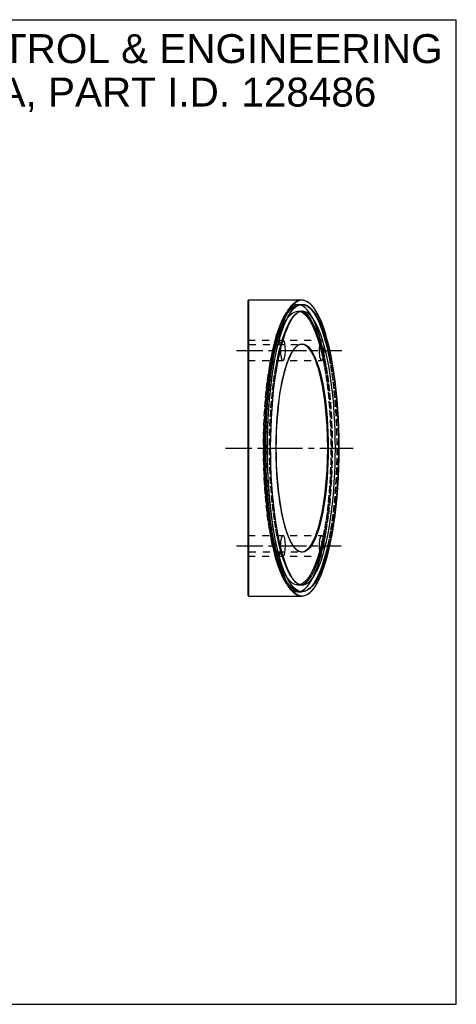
# Model space of a CAD drawing. Header units: inches. Extents: x 0 to 22, y 0 to 17.
# Tile 3 of 3: x 14.5 to 22, y 0 to 17. Entities that reach past the tile are written whole.
import ezdxf

# ---------------------------------------------------------------- set-up
doc = ezdxf.new("R2010")
doc.units = ezdxf.units.IN
doc.header["$LTSCALE"] = 1.21
doc.header["$MEASUREMENT"] = 0
doc.linetypes.add('CENTER', pattern=[0.6, 0.375, -0.075, 0.075, -0.075])
doc.linetypes.add('HIDDEN', pattern=[0.2, 0.1, -0.1])
doc.layers.get('0').update_dxf_attribs({"linetype": 'CONTINUOUS'})
for name, color, linetype in [('_2057', 7, 'CONTINUOUS'), ('DEFAULT_1', 7, 'CENTER'), ('DEFAULT_2', 8, 'HIDDEN')]:
    doc.layers.add(name, color=color, linetype=linetype)
doc.styles.get("Standard").update_dxf_attribs({"font": 'arial.ttf'})

msp = doc.modelspace()

# ---------------------------------------------------------------- linework, layer by layer
at = {"color": 7, "linetype": 'Continuous'}
for p, q in [((0, 17), (22, 17)), ((22, 0), (22, 17)), ((18.4163, 12.1625), (18.4045, 12.1507)), ((18.4045, 7.0562), (18.4045, 12.1507)), ((18.4163, 7.0444), (18.4163, 12.1625)), ((18.4163, 12.1625), (19.3313, 12.1625)), ((19.2959, 12.078), (19.3368, 12.0838)), ((19.2997, 12.0819), (19.3408, 12.0877)), ((19.4558, 12.1131), (19.4311, 12.1294)), ((19.1784, 11.9954), (19.1908, 12.0092)), ((19.3209, 11.9656), (19.3406, 11.9656)), ((19.3406, 11.9656), (19.3298, 11.9652)), ((19.463, 12.0356), (19.4933, 12.005)), ((18.8772, 11.3964), (18.8928, 11.4578)), ((19.3046, 11.396), (19.3386, 11.4018)), ((19.2376, 11.3536), (19.2596, 11.3721)), ((18.7044, 9.6034), (18.695, 9.6034)), ((19.7797, 9.6034), (19.7891, 9.6034)), ((18.8718, 7.8785), (18.9022, 7.7542)), ((18.8928, 7.7491), (18.8772, 7.8105)), ((18.9087, 7.6898), (18.8928, 7.7491)), ((19.2422, 7.2774), (19.2493, 7.2716)), ((19.2493, 7.2716), (19.2892, 7.2508)), ((19.2892, 7.2508), (19.3294, 7.2417)), ((19.3221, 7.2412), (19.3406, 7.2412)), ((19.3294, 7.2417), (19.3406, 7.2413)), ((18.4163, 7.0444), (18.4045, 7.0562)), ((18.4163, 7.0444), (19.3313, 7.0444)), ((19.2942, 7.0584), (19.3384, 7.0516)), ((19.4265, 7.0749), (19.4558, 7.0938)), ((0, 0), (22, 0))]:
    msp.add_line(p, q, dxfattribs=at)
for points in [[(18.8928, 11.4578), (18.9087, 11.517), (18.9252, 11.5741), (18.9422, 11.6289), (18.9596, 11.6814), (18.9776, 11.7315), (18.996, 11.7791), (19.0149, 11.8242), (19.0342, 11.8668), (19.0539, 11.9066), (19.0739, 11.9438), (19.0941, 11.9782), (19.1147, 12.0098), (19.1355, 12.0385), (19.1565, 12.0643), (19.1778, 12.0872), (19.1993, 12.1071), (19.221, 12.124), (19.2429, 12.1378), (19.2649, 12.1486), (19.287, 12.1563), (19.3091, 12.161), (19.3313, 12.1625)], [(19.343, 12.1553), (19.2989, 12.1498), (19.2549, 12.132), (19.2114, 12.102), (19.1686, 12.0601), (19.1266, 12.0066), (19.0858, 11.9416), (19.0463, 11.8656), (19.0082, 11.779), (18.9717, 11.6823), (18.9371, 11.5761), (18.9043, 11.4607)], [(19.1908, 12.0092), (19.2183, 12.0357), (19.2588, 12.0646), (19.2997, 12.0819)], [(19.2147, 12.0319), (19.2551, 12.0607), (19.2959, 12.078)], [(19.3313, 12.1625), (19.3534, 12.161), (19.3754, 12.1563), (19.3974, 12.1486), (19.4193, 12.1378), (19.4411, 12.1239), (19.4459, 12.1205)], [(19.3368, 12.0838), (19.3778, 12.078), (19.4185, 12.0607), (19.4286, 12.0535)], [(19.3408, 12.0877), (19.3818, 12.0819), (19.4226, 12.0645), (19.463, 12.0356)], [(19.4311, 12.1294), (19.3872, 12.1485), (19.343, 12.1553)], [(19.977, 9.6034), (19.9755, 9.7747), (19.9712, 9.9446), (19.9641, 10.1137), (19.9541, 10.2808), (19.9414, 10.4449), (19.9259, 10.6054), (19.9077, 10.7613), (19.8869, 10.9121), (19.8636, 11.0573), (19.8378, 11.1962), (19.8096, 11.3283), (19.7792, 11.4526), (19.7468, 11.5679), (19.7125, 11.6741), (19.6765, 11.771), (19.6387, 11.8581), (19.5995, 11.9347), (19.5589, 12.0006), (19.5172, 12.0551), (19.4745, 12.0982), (19.4558, 12.1131)], [(18.7396, 9.6034), (18.7411, 9.7734), (18.7452, 9.9418), (18.7522, 10.1091), (18.762, 10.2741), (18.7744, 10.4359), (18.7895, 10.5937), (18.807, 10.7465), (18.8271, 10.894), (18.8496, 11.0358), (18.8744, 11.1711), (18.9014, 11.2989), (18.9304, 11.4189), (18.9613, 11.5303), (18.994, 11.6328), (19.0283, 11.7257), (19.064, 11.8088), (19.101, 11.8817), (19.1392, 11.944), (19.1784, 11.9954)], [(19.3298, 11.9652), (19.2895, 11.9561), (19.2495, 11.9354), (19.2355, 11.9239)], [(19.7028, 11.4309), (19.6706, 11.532), (19.637, 11.6232), (19.6018, 11.7045), (19.5653, 11.7754), (19.5277, 11.8355), (19.4892, 11.8844), (19.4501, 11.922), (19.4103, 11.948), (19.3702, 11.9625), (19.3406, 11.9656)], [(18.695, 9.6034), (18.6953, 9.6894), (18.6963, 9.7752), (18.698, 9.8608), (18.7005, 9.946), (18.7037, 10.0309), (18.7076, 10.1152), (18.7122, 10.1991), (18.7176, 10.2823), (18.7237, 10.3648), (18.7304, 10.4466), (18.7379, 10.5276), (18.746, 10.6075), (18.7547, 10.6864), (18.7641, 10.7641), (18.7741, 10.8405), (18.7847, 10.9156), (18.7961, 10.9892), (18.808, 11.0613), (18.8207, 11.1318), (18.8339, 11.2007), (18.8478, 11.2678), (18.8623, 11.333), (18.8772, 11.3964)], [(18.9043, 11.4607), (18.8736, 11.3361), (18.8451, 11.2035), (18.819, 11.0641), (18.7954, 10.9182), (18.7744, 10.7666), (18.756, 10.6098), (18.7403, 10.4484), (18.7275, 10.2833), (18.7174, 10.1154), (18.7102, 9.9456), (18.7059, 9.7751), (18.7044, 9.6034)], [(19.2596, 11.3721), (19.2709, 11.3798), (19.3046, 11.396)], [(19.3313, 11.3948), (19.3142, 11.3935), (19.2972, 11.3896), (19.2802, 11.3831), (19.2633, 11.374)], [(19.7797, 9.6034), (19.7794, 9.6694), (19.7785, 9.7351), (19.777, 9.8007), (19.775, 9.8659), (19.7723, 9.9308), (19.769, 9.9952), (19.765, 10.0592), (19.7605, 10.1227), (19.7554, 10.1855), (19.7497, 10.2476), (19.7434, 10.3089), (19.7367, 10.3692), (19.7293, 10.4286), (19.7215, 10.4869), (19.7131, 10.544), (19.7041, 10.5999), (19.6945, 10.6545), (19.6845, 10.7077), (19.6739, 10.7595), (19.6628, 10.8097), (19.6512, 10.8584), (19.6393, 10.9054), (19.6269, 10.9506), (19.6141, 10.9939), (19.6008, 11.0354), (19.5872, 11.0748), (19.5731, 11.1122), (19.5587, 11.1476), (19.5439, 11.1808), (19.5288, 11.2117), (19.5134, 11.2404), (19.4977, 11.2668), (19.4818, 11.2908), (19.4657, 11.3125), (19.4494, 11.3316), (19.4329, 11.3483), (19.4162, 11.3624), (19.3994, 11.3741), (19.3825, 11.3831), (19.3654, 11.3896), (19.3484, 11.3935), (19.3313, 11.3948)], [(19.3386, 11.4018), (19.3727, 11.3973), (19.4065, 11.3823), (19.44, 11.3571), (19.4729, 11.3219), (19.505, 11.2768), (19.5362, 11.2219), (19.5662, 11.1579), (19.5948, 11.0851), (19.6219, 11.0041), (19.6475, 10.9148), (19.6713, 10.8183), (19.6931, 10.7155), (19.7128, 10.6069), (19.7304, 10.4932), (19.7458, 10.3748), (19.7589, 10.2522), (19.7697, 10.1262), (19.7782, 9.9976), (19.7842, 9.8671), (19.7879, 9.7358), (19.7891, 9.6034)], [(19.7061, 11.4194), (19.7048, 11.4215), (19.7038, 11.4235), (19.7031, 11.4254), (19.7027, 11.4273), (19.7026, 11.4291), (19.7028, 11.4309)], [(19.9121, 9.6034), (19.911, 9.7516), (19.9076, 9.8986), (19.902, 10.0447), (19.8943, 10.1891), (19.8843, 10.3312), (19.8722, 10.4704), (19.858, 10.6063), (19.8419, 10.7382), (19.8237, 10.8657), (19.8036, 10.9882), (19.7817, 11.1052), (19.7581, 11.2164), (19.7329, 11.3211), (19.7061, 11.4194)], [(18.8923, 9.6034), (18.8935, 9.7356), (18.8971, 9.8663), (18.9032, 9.9961), (18.9115, 10.124), (18.9222, 10.2491), (18.9352, 10.3709), (18.9504, 10.4885), (18.9677, 10.6016), (18.9872, 10.7097), (19.0087, 10.8121), (19.0322, 10.9084), (19.0575, 10.9976), (19.0843, 11.0787), (19.1126, 11.1516), (19.1422, 11.2161), (19.1731, 11.2715), (19.2049, 11.3174), (19.2376, 11.3536)], [(18.8772, 7.8105), (18.8623, 7.8739), (18.8478, 7.9391), (18.8339, 8.0062), (18.8207, 8.0751), (18.808, 8.1456), (18.7961, 8.2177), (18.7847, 8.2913), (18.7741, 8.3664), (18.7641, 8.4428), (18.7547, 8.5205), (18.746, 8.5994), (18.7379, 8.6794), (18.7304, 8.7603), (18.7237, 8.8421), (18.7176, 8.9247), (18.7122, 9.0079), (18.7076, 9.0917), (18.7037, 9.1761), (18.7005, 9.2609), (18.698, 9.3461), (18.6963, 9.4317), (18.6953, 9.5175), (18.695, 9.6034)], [(18.7044, 9.6034), (18.7059, 9.4322), (18.7102, 9.2621), (18.7173, 9.093), (18.7273, 8.926), (18.74, 8.7618), (18.7555, 8.6013), (18.7737, 8.4455), (18.7945, 8.2947), (18.8178, 8.1495), (18.8436, 8.0106), (18.8718, 7.8785)], [(19.1908, 7.1977), (19.1784, 7.2115), (19.1393, 7.2628), (19.1011, 7.325), (19.0642, 7.3977), (19.0285, 7.4806), (18.9942, 7.5734), (18.9616, 7.6756), (18.9307, 7.7868), (18.9017, 7.9065), (18.8748, 8.0341), (18.8499, 8.1691), (18.8274, 8.3108), (18.8073, 8.4583), (18.7897, 8.6112), (18.7745, 8.7693), (18.7621, 8.9314), (18.7523, 9.0967), (18.7453, 9.2644), (18.7411, 9.4332), (18.7396, 9.6034)], [(19.2596, 7.8348), (19.2414, 7.8498), (19.2085, 7.885), (19.1764, 7.9301), (19.1452, 7.985), (19.1152, 8.049), (19.0866, 8.1218), (19.0595, 8.2029), (19.0339, 8.2922), (19.0101, 8.3886), (18.9883, 8.4914), (18.9686, 8.6), (18.951, 8.7138), (18.9356, 8.8322), (18.9225, 8.9548), (18.9117, 9.0808), (18.9032, 9.2094), (18.8972, 9.3399), (18.8935, 9.4711), (18.8923, 9.6034)], [(19.3313, 7.8121), (19.3484, 7.8134), (19.3654, 7.8173), (19.3825, 7.8238), (19.3994, 7.8328), (19.4162, 7.8445), (19.4329, 7.8586), (19.4494, 7.8753), (19.4657, 7.8944), (19.4818, 7.916), (19.4977, 7.9401), (19.5134, 7.9665), (19.5288, 7.9952), (19.5439, 8.0261), (19.5587, 8.0593), (19.5731, 8.0946), (19.5872, 8.1321), (19.6008, 8.1715), (19.6141, 8.213), (19.6269, 8.2563), (19.6392, 8.3015), (19.6512, 8.3485), (19.6628, 8.3972), (19.6739, 8.4474), (19.6845, 8.4992), (19.6945, 8.5524), (19.7041, 8.607), (19.713, 8.6629), (19.7215, 8.72), (19.7293, 8.7783), (19.7367, 8.8377), (19.7434, 8.898), (19.7497, 8.9593), (19.7554, 9.0214), (19.7605, 9.0842), (19.765, 9.1477), (19.769, 9.2116), (19.7723, 9.2761), (19.775, 9.341), (19.777, 9.4062), (19.7785, 9.4718), (19.7794, 9.5375), (19.7797, 9.6034)], [(19.7891, 9.6034), (19.7879, 9.4714), (19.7843, 9.3407), (19.7783, 9.2109), (19.7699, 9.0831), (19.7592, 8.9579), (19.7462, 8.8361), (19.731, 8.7185), (19.7137, 8.6054), (19.6942, 8.4973), (19.6727, 8.3948), (19.6492, 8.2985), (19.624, 8.2093), (19.5971, 8.1282), (19.5688, 8.0553), (19.5392, 7.9909), (19.5083, 7.9354), (19.4765, 7.8895), (19.4439, 7.8533), (19.4105, 7.8271), (19.3768, 7.8109), (19.3428, 7.8051)], [(19.4558, 7.0938), (19.47, 7.1049), (19.5128, 7.1468), (19.5548, 7.2003), (19.5956, 7.2653), (19.6351, 7.3412), (19.6732, 7.4279), (19.7097, 7.5246), (19.7443, 7.6307), (19.7771, 7.7461), (19.8078, 7.8707), (19.8363, 8.0033), (19.8624, 8.1428), (19.886, 8.2886), (19.907, 8.4402), (19.9254, 8.597), (19.9411, 8.7584), (19.9539, 8.9235), (19.964, 9.0914), (19.9712, 9.2612), (19.9755, 9.4318), (19.977, 9.6034)], [(19.7061, 7.7875), (19.7329, 7.8858), (19.7581, 7.9905), (19.7817, 8.1017), (19.8036, 8.2187), (19.8237, 8.3412), (19.8419, 8.4687), (19.858, 8.6006), (19.8722, 8.7364), (19.8843, 8.8757), (19.8943, 9.0178), (19.902, 9.1622), (19.9076, 9.3083), (19.911, 9.4553), (19.9121, 9.6034)], [(19.3428, 7.8051), (19.3087, 7.8096), (19.2749, 7.8246), (19.2596, 7.8348)], [(19.2633, 7.8329), (19.2802, 7.8238), (19.2972, 7.8173), (19.3142, 7.8134), (19.3313, 7.8121)], [(18.9022, 7.7542), (18.9346, 7.6389), (18.9689, 7.5327), (19.005, 7.4358), (19.0427, 7.3488), (19.0819, 7.2721), (19.1225, 7.2063), (19.1642, 7.1517), (19.2069, 7.1087), (19.2503, 7.0775), (19.2942, 7.0584)], [(19.3313, 7.0444), (19.3091, 7.0459), (19.287, 7.0506), (19.2649, 7.0583), (19.2429, 7.0691), (19.221, 7.0829), (19.1993, 7.0998), (19.1778, 7.1197), (19.1565, 7.1426), (19.1355, 7.1684), (19.1147, 7.1971), (19.0941, 7.2287), (19.0739, 7.2631), (19.0539, 7.3003), (19.0342, 7.3401), (19.0149, 7.3827), (18.996, 7.4277), (18.9776, 7.4754), (18.9596, 7.5255), (18.9422, 7.578), (18.9252, 7.6328), (18.9087, 7.6898)], [(19.3406, 7.2413), (19.3697, 7.2443), (19.4099, 7.2586), (19.4495, 7.2845), (19.4887, 7.3219), (19.5273, 7.3708), (19.5649, 7.4308), (19.6015, 7.5018), (19.6368, 7.5833), (19.6705, 7.6746), (19.7028, 7.776)], [(19.7028, 7.776), (19.7026, 7.7778), (19.7027, 7.7796), (19.7031, 7.7815), (19.7038, 7.7835), (19.7048, 7.7854), (19.7061, 7.7875)], [(19.3405, 7.1192), (19.2995, 7.125), (19.2587, 7.1424), (19.2182, 7.1713), (19.1908, 7.1977)], [(19.3368, 7.1231), (19.2959, 7.1289), (19.2551, 7.1462), (19.2147, 7.175)], [(19.4259, 7.1515), (19.4185, 7.1462), (19.3778, 7.1289), (19.3368, 7.1231)], [(19.5041, 7.2131), (19.5029, 7.2115), (19.4629, 7.1712), (19.4224, 7.1423), (19.3816, 7.125), (19.3405, 7.1192)], [(19.4459, 7.0864), (19.4411, 7.083), (19.4193, 7.0691), (19.3974, 7.0583), (19.3754, 7.0506), (19.3534, 7.0459), (19.3313, 7.0444)], [(19.3384, 7.0516), (19.3825, 7.0571), (19.4265, 7.0749)]]:
    msp.add_lwpolyline(points, dxfattribs=at)
for centre, start_param, end_param in [((19.0067, 11.2904), 1.5654859, 6.2209063), ((19.6758, 11.2904), -0.6550465, 5.5283625), ((19.0067, 7.9165), -3.0821157, 1.5721712), ((19.6758, 7.9165), -2.3867698, 3.7966391)]:
    msp.add_ellipse(centre, major_axis=(0, 0.1772), ratio=0.249328, start_param=start_param, end_param=end_param, dxfattribs=at)
at = {"layer": '_2057', "color": 8, "linetype": 'HIDDEN'}
for p, q in [((19.322, 12.0838), (19.3368, 12.0828)), ((19.3209, 11.9656), (19.3253, 11.9656)), ((19.3253, 11.9656), (19.3522, 11.9601)), ((19.3445, 7.2444), (19.3221, 7.2412)), ((19.3329, 7.1237), (19.3211, 7.1231))]:
    msp.add_line(p, q, dxfattribs=at)
at = {"layer": '_2057', "color": 7, "linetype": 'Continuous'}
for p, q in [((19.0373, 7.6513), (19.0065, 7.7487)), ((19.3405, 7.124), (19.3329, 7.1237))]:
    msp.add_line(p, q, dxfattribs=at)
at = {"layer": '_2057', "color": 8, "linetype": 'HIDDEN'}
for points in [[(19.1204, 11.9754), (19.1659, 12.0205), (19.2114, 12.0528), (19.2569, 12.0733), (19.3026, 12.0829), (19.322, 12.0838)], [(19.2035, 7.1588), (19.1579, 7.1933), (19.1125, 7.2409), (19.0684, 7.3011), (19.0267, 7.372), (18.9872, 7.4536), (18.9501, 7.5443), (18.9152, 7.6441), (18.8825, 7.7527), (18.8519, 7.8694), (18.8235, 7.994), (18.7974, 8.1259), (18.7737, 8.2644), (18.7524, 8.4091), (18.7336, 8.5592), (18.7174, 8.7141), (18.7038, 8.8731), (18.693, 9.0354), (18.6849, 9.2003), (18.6795, 9.3671), (18.677, 9.535), (18.6772, 9.7031), (18.6803, 9.8709), (18.6862, 10.0373), (18.6948, 10.2018), (18.7062, 10.3636), (18.7202, 10.5218), (18.7369, 10.6758), (18.7561, 10.8249), (18.7779, 10.9685), (18.8021, 11.1058), (18.8286, 11.2363), (18.8573, 11.3594), (18.8883, 11.4746), (18.9214, 11.5815), (18.9566, 11.6796), (18.9941, 11.7686), (19.0338, 11.8479), (19.0759, 11.9171), (19.1204, 11.9754)], [(19.3522, 11.9601), (19.3808, 11.9455), (19.4111, 11.9213), (19.4425, 11.8872), (19.4751, 11.8424), (19.5081, 11.7869), (19.5412, 11.7203), (19.5739, 11.6431), (19.6058, 11.5556), (19.6366, 11.4582)], [(19.6366, 11.4582), (19.6659, 11.3515), (19.6936, 11.236), (19.7195, 11.1123), (19.7433, 10.9812), (19.765, 10.8432), (19.7844, 10.6991), (19.8014, 10.5495), (19.8158, 10.3953), (19.8277, 10.2372), (19.8369, 10.0759), (19.8434, 9.9124), (19.8472, 9.7473), (19.8482, 9.5815), (19.8465, 9.4158), (19.842, 9.251), (19.8347, 9.088), (19.8248, 8.9275), (19.8122, 8.7703), (19.7971, 8.6172), (19.7795, 8.469), (19.7595, 8.3264), (19.7372, 8.1901), (19.7128, 8.0608), (19.6864, 7.9392), (19.6582, 7.8259)], [(19.6582, 7.8259), (19.6284, 7.7216), (19.5973, 7.6267), (19.5651, 7.5418), (19.5322, 7.4674), (19.499, 7.4037), (19.466, 7.351), (19.4336, 7.3091)], [(19.3211, 7.1231), (19.295, 7.1249), (19.2495, 7.1362), (19.2035, 7.1588)], [(19.4336, 7.3091), (19.4027, 7.278), (19.3726, 7.2564), (19.3445, 7.2444)]]:
    msp.add_lwpolyline(points, dxfattribs=at)
at = {"layer": '_2057', "color": 7, "linetype": 'Continuous'}
for points in [[(19.3368, 12.0828), (19.3481, 12.082), (19.3936, 12.0707), (19.4396, 12.0481), (19.4852, 12.0136), (19.5306, 11.966), (19.5747, 11.9058), (19.6164, 11.8349), (19.6559, 11.7533), (19.693, 11.6626), (19.7278, 11.5628), (19.7606, 11.4542), (19.7912, 11.3375), (19.8196, 11.2129), (19.8456, 11.081), (19.8694, 10.9425), (19.8907, 10.7978), (19.9095, 10.6477), (19.9257, 10.4928), (19.9392, 10.3338), (19.9501, 10.1715), (19.9582, 10.0066), (19.9636, 9.8398), (19.9661, 9.6719), (19.9659, 9.5037), (19.9628, 9.336), (19.9569, 9.1695), (19.9483, 9.0051), (19.9369, 8.8433), (19.9229, 8.6851), (19.9062, 8.5311), (19.8869, 8.382), (19.8652, 8.2384), (19.841, 8.1011), (19.8145, 7.9706), (19.7858, 7.8475), (19.7548, 7.7323), (19.7217, 7.6254), (19.6864, 7.5273), (19.649, 7.4383), (19.6093, 7.359), (19.5672, 7.2898), (19.5226, 7.2315)], [(19.2095, 11.8978), (19.2404, 11.9289), (19.2705, 11.9505)], [(19.2705, 11.9505), (19.2986, 11.9625), (19.3209, 11.9656)], [(18.9849, 11.381), (19.0147, 11.4853), (19.0458, 11.5802), (19.078, 11.6651), (19.1109, 11.7395), (19.1441, 11.8032), (19.1771, 11.8559), (19.2095, 11.8978)], [(19.0065, 7.7487), (18.9772, 7.8554), (18.9495, 7.9709), (18.9236, 8.0945), (18.8997, 8.2257), (18.8781, 8.3637), (18.8587, 8.5078), (18.8417, 8.6574), (18.8273, 8.8116), (18.8154, 8.9697), (18.8062, 9.131), (18.7997, 9.2945), (18.7959, 9.4596), (18.7949, 9.6254), (18.7966, 9.7911), (18.8011, 9.9559), (18.8083, 10.1189), (18.8183, 10.2794), (18.8308, 10.4366), (18.846, 10.5897), (18.8636, 10.7379), (18.8836, 10.8805), (18.9059, 11.0168), (18.9303, 11.1461), (18.9567, 11.2677), (18.9849, 11.381)], [(19.2909, 7.2468), (19.2623, 7.2614), (19.232, 7.2856), (19.2006, 7.3197), (19.168, 7.3645), (19.135, 7.42), (19.1019, 7.4866), (19.0692, 7.5638), (19.0373, 7.6513)], [(19.3221, 7.2412), (19.3178, 7.2413), (19.2909, 7.2468)], [(19.5226, 7.2315), (19.4772, 7.1863), (19.4316, 7.1541), (19.3862, 7.1336), (19.3405, 7.124)]]:
    msp.add_lwpolyline(points, dxfattribs=at)
at = {"layer": 'DEFAULT_1', "color": 2, "linetype": 'CENTER'}
for p, q in [((18.2045, 11.2904), (20.0244, 11.2904)), ((18.0159, 9.6034), (18.695, 9.6034)), ((18.7044, 9.6034), (18.8828, 9.6034)), ((18.8923, 9.6034), (19.7797, 9.6034)), ((19.7891, 9.6034), (19.9675, 9.6034)), ((19.977, 9.6034), (20.2194, 9.6034)), ((18.2045, 7.9165), (20.0138, 7.9165))]:
    msp.add_line(p, q, dxfattribs=at)
at = {"layer": 'DEFAULT_2', "color": 8, "linetype": 'HIDDEN'}
for p, q in [((19.2642, 12.0838), (19.3368, 12.0838)), ((19.3051, 12.078), (19.2642, 12.0837)), ((19.3459, 12.0607), (19.3051, 12.078)), ((19.4558, 12.1131), (19.4458, 12.1205)), ((19.1872, 12.0054), (19.1908, 12.0092)), ((19.1872, 12.0054), (19.191, 12.009)), ((19.2355, 11.9239), (19.2099, 11.903)), ((19.2642, 11.9656), (19.3209, 11.9656)), ((19.4933, 12.005), (19.5029, 11.9954)), ((18.4045, 11.4675), (19.6758, 11.4675)), ((18.4045, 11.4066), (18.4163, 11.3948)), ((18.4163, 11.3948), (19.3313, 11.3948)), ((19.2633, 11.374), (19.25, 11.365)), ((19.2596, 11.3721), (19.25, 11.365)), ((18.4045, 11.1132), (19.6758, 11.1132)), ((18.8828, 9.6034), (18.8923, 9.6034)), ((19.977, 9.6034), (19.9675, 9.6034)), ((18.4045, 8.0937), (19.6758, 8.0937)), ((19.25, 7.8419), (19.2633, 7.8329)), ((19.25, 7.8419), (19.2596, 7.8348)), ((18.4045, 7.8003), (18.4163, 7.8121)), ((18.4045, 7.7394), (19.6758, 7.7394)), ((18.4163, 7.8121), (19.3313, 7.8121)), ((19.191, 7.1978), (19.1872, 7.2015)), ((19.1872, 7.2015), (19.1908, 7.1976)), ((19.2098, 7.304), (19.2422, 7.2774)), ((19.2642, 7.2412), (19.3221, 7.2412)), ((19.5421, 7.2629), (19.5041, 7.2131)), ((19.2642, 7.1232), (19.3053, 7.129)), ((19.2642, 7.1231), (19.3368, 7.1231)), ((19.4458, 7.0864), (19.4558, 7.0938))]:
    msp.add_line(p, q, dxfattribs=at)
for points in [[(19.2642, 12.0837), (19.2232, 12.0779), (19.1824, 12.0606), (19.142, 12.0318), (19.1022, 11.9916), (19.0632, 11.9404), (19.0251, 11.8783), (18.9882, 11.8057), (18.9526, 11.7229), (18.9184, 11.6303), (18.8858, 11.5282), (18.855, 11.4172), (18.826, 11.2977), (18.7991, 11.1703), (18.7743, 11.0355), (18.7518, 10.8941), (18.7318, 10.7468), (18.7141, 10.5941), (18.699, 10.4363), (18.6866, 10.2744), (18.6768, 10.1094), (18.6698, 9.9419), (18.6656, 9.7734), (18.6642, 9.6034)], [(19.4459, 12.1205), (19.4628, 12.107), (19.4844, 12.0871), (19.5058, 12.0642), (19.527, 12.0383), (19.5479, 12.0095), (19.5685, 11.9779), (19.5888, 11.9435), (19.6087, 11.9063), (19.6282, 11.8664), (19.6474, 11.8239), (19.6662, 11.7787), (19.6846, 11.731), (19.7026, 11.6808), (19.7202, 11.6283), (19.7373, 11.5734), (19.7539, 11.5163), (19.7699, 11.4571), (19.7854, 11.3958), (19.8003, 11.3325), (19.8146, 11.2673), (19.8283, 11.2001), (19.8415, 11.1312), (19.8541, 11.0606), (19.8661, 10.9884), (19.8775, 10.9147), (19.8882, 10.8396), (19.8984, 10.7631), (19.9078, 10.6855), (19.9166, 10.6068), (19.9246, 10.527), (19.932, 10.4462), (19.9386, 10.3645), (19.9446, 10.282), (19.9499, 10.1986), (19.9545, 10.1147), (19.9584, 10.0302), (19.9617, 9.9453), (19.9642, 9.8601), (19.966, 9.7746), (19.9671, 9.6891), (19.9675, 9.6034)], [(18.7368, 9.6034), (18.7382, 9.7727), (18.7424, 9.9412), (18.7493, 10.1081), (18.759, 10.2726), (18.7714, 10.4341), (18.7865, 10.5916), (18.804, 10.7446), (18.8241, 10.8922), (18.8466, 11.0338), (18.8714, 11.1687), (18.8983, 11.2964), (18.9273, 11.4161), (18.9581, 11.5275), (18.9908, 11.6298), (19.025, 11.7227), (19.0608, 11.8057), (19.0978, 11.8784), (19.1359, 11.9405), (19.1749, 11.9918), (19.1784, 11.9954)], [(19.2099, 11.903), (19.171, 11.8592), (19.133, 11.8042), (19.096, 11.7383), (19.0603, 11.6618), (19.0259, 11.5752), (18.9932, 11.4788), (18.9621, 11.3731), (18.9329, 11.2586), (18.9057, 11.1358), (18.8807, 11.0053), (18.8579, 10.8679), (18.8376, 10.7246), (18.8198, 10.5757), (18.8045, 10.4215), (18.7919, 10.2629), (18.782, 10.101), (18.7749, 9.9365), (18.7706, 9.7708), (18.7692, 9.6034)], [(19.0472, 11.7886), (19.0847, 11.846), (19.1231, 11.8925), (19.1621, 11.9276), (19.2016, 11.9514), (19.2415, 11.9637), (19.2642, 11.9656)], [(19.2642, 11.9656), (19.2816, 11.9646), (19.3215, 11.9537), (19.3612, 11.9314), (19.4004, 11.8976), (19.4389, 11.8526), (19.4765, 11.7966), (19.5131, 11.7299), (19.5484, 11.6529), (19.5823, 11.5658), (19.6147, 11.4692), (19.6454, 11.3635), (19.6742, 11.2491), (19.701, 11.1266), (19.7257, 10.9965), (19.7482, 10.8597), (19.7682, 10.7171), (19.7858, 10.569), (19.8009, 10.4157), (19.8133, 10.2582), (19.8231, 10.0973), (19.8301, 9.934), (19.8343, 9.7695), (19.8357, 9.6034)], [(19.5405, 11.8053), (19.5035, 11.8781), (19.4653, 11.9403), (19.4262, 11.9916), (19.3863, 12.0319), (19.3459, 12.0607)], [(19.4286, 12.0535), (19.4589, 12.0319), (19.4987, 11.9918), (19.5378, 11.9405), (19.5759, 11.8784), (19.6129, 11.8057), (19.6486, 11.7227), (19.6829, 11.6298), (19.7155, 11.5275), (19.7464, 11.4161), (19.7754, 11.2964), (19.8023, 11.1687), (19.827, 11.0338), (19.8495, 10.8922), (19.8696, 10.7446), (19.8872, 10.5916), (19.9022, 10.4341), (19.9146, 10.2726), (19.9243, 10.1081), (19.9313, 9.9412), (19.9355, 9.7727), (19.9369, 9.6034)], [(19.5029, 11.9954), (19.542, 11.9441), (19.5801, 11.8819), (19.6171, 11.8092), (19.6528, 11.7263), (19.687, 11.6335), (19.7197, 11.5313), (19.7506, 11.4201), (19.7796, 11.3004), (19.8065, 11.1728), (19.8313, 11.0378), (19.8539, 10.8961), (19.874, 10.7486), (19.8916, 10.5957), (19.9067, 10.4376), (19.9192, 10.2755), (19.929, 10.1102), (19.936, 9.9425), (19.9402, 9.7737), (19.9416, 9.6034)], [(18.9095, 11.4553), (18.9417, 11.5536), (18.9755, 11.6419), (19.0107, 11.7204), (19.0472, 11.7886)], [(19.6738, 11.416), (19.643, 11.5273), (19.6103, 11.6296), (19.5761, 11.7224), (19.5405, 11.8053)], [(18.8874, 11.3791), (18.8966, 11.3831), (18.9053, 11.387), (18.9134, 11.3909), (18.921, 11.3948)], [(18.9393, 11.4469), (18.9327, 11.4493), (18.9255, 11.4515), (18.9178, 11.4535), (18.9095, 11.4553)], [(18.921, 11.3948), (18.9281, 11.3988), (18.9347, 11.4027), (18.9406, 11.4067), (18.9458, 11.4107), (18.9501, 11.4147), (18.9536, 11.4187), (18.9561, 11.4227), (18.9574, 11.4266), (18.9575, 11.4305), (18.9563, 11.4342), (18.9538, 11.4378), (18.95, 11.4411), (18.9451, 11.4441), (18.9393, 11.4469)], [(19.8643, 9.6034), (19.8629, 9.7731), (19.8587, 9.9412), (19.8517, 10.1083), (19.842, 10.273), (19.8296, 10.4345), (19.8145, 10.5921), (19.797, 10.7447), (19.777, 10.892), (19.7545, 11.0336), (19.7297, 11.1686), (19.7028, 11.2962), (19.6738, 11.416)], [(18.7303, 10.4457), (18.7437, 10.5781), (18.759, 10.707), (18.7761, 10.8318), (18.7951, 10.952), (18.8157, 11.0673), (18.8381, 11.1772), (18.8619, 11.2811), (18.8874, 11.3791)], [(19.25, 11.365), (19.2465, 11.3624), (19.2298, 11.3482), (19.2133, 11.3315), (19.1969, 11.3123), (19.1807, 11.2907), (19.1648, 11.2667), (19.1491, 11.2403), (19.1338, 11.2116), (19.1187, 11.1806), (19.104, 11.1474), (19.0896, 11.1121), (19.0755, 11.0746), (19.0618, 11.035), (19.0485, 10.9936), (19.0356, 10.9502), (19.0232, 10.905), (19.0112, 10.8582), (18.9997, 10.8096), (18.9888, 10.7593), (18.9783, 10.7076), (18.9682, 10.6543), (18.9587, 10.5996), (18.9497, 10.5437), (18.9412, 10.4865), (18.9333, 10.4282), (18.9259, 10.3689), (18.9191, 10.3086), (18.9128, 10.2474), (18.9072, 10.1854), (18.9022, 10.1226), (18.8977, 10.0592), (18.8938, 9.9951), (18.8905, 9.9305), (18.8878, 9.8655), (18.8857, 9.8002), (18.8841, 9.7347), (18.8832, 9.6691), (18.8828, 9.6034)], [(18.6928, 9.6034), (18.6938, 9.7471), (18.697, 9.8898), (18.7022, 10.0316), (18.7096, 10.1719), (18.7189, 10.3101), (18.7237, 10.3648)], [(18.6642, 9.6034), (18.6656, 9.4338), (18.6698, 9.2657), (18.6768, 9.0986), (18.6865, 8.9339), (18.6989, 8.7723), (18.7139, 8.6148), (18.7315, 8.4622), (18.7515, 8.3149), (18.774, 8.1733), (18.7987, 8.0383), (18.8257, 7.9106), (18.8546, 7.7909), (18.8855, 7.6796), (18.9181, 7.5773), (18.9524, 7.4845), (18.988, 7.4015), (19.025, 7.3288), (19.0631, 7.2666), (19.1022, 7.2153), (19.1421, 7.175), (19.1826, 7.1462), (19.2234, 7.1289), (19.2642, 7.1232)], [(18.7237, 8.8421), (18.7189, 8.8968), (18.7096, 9.035), (18.7022, 9.1752), (18.697, 9.3171), (18.6938, 9.4597), (18.6928, 9.6034)], [(19.1784, 7.2115), (19.1749, 7.2151), (19.1359, 7.2663), (19.0978, 7.3285), (19.0608, 7.4012), (19.025, 7.4842), (18.9908, 7.5771), (18.9581, 7.6794), (18.9273, 7.7907), (18.8983, 7.9105), (18.8714, 8.0381), (18.8466, 8.1731), (18.8241, 8.3147), (18.804, 8.4623), (18.7865, 8.6153), (18.7714, 8.7728), (18.759, 8.9343), (18.7493, 9.0988), (18.7424, 9.2657), (18.7382, 9.4342), (18.7368, 9.6034)], [(18.7692, 9.6034), (18.7706, 9.4366), (18.7748, 9.2713), (18.7819, 9.1072), (18.7918, 8.9455), (18.8044, 8.7872), (18.8196, 8.6331), (18.8374, 8.4842), (18.8577, 8.3407), (18.8804, 8.203), (18.9055, 8.0721), (18.9327, 7.949), (18.962, 7.8342), (18.9931, 7.7282), (19.026, 7.6316), (19.0603, 7.5449), (19.0961, 7.4685), (19.1331, 7.4026), (19.171, 7.3477), (19.2098, 7.304)], [(18.8828, 9.6034), (18.8832, 9.5378), (18.8841, 9.4722), (18.8857, 9.4067), (18.8878, 9.3414), (18.8905, 9.2764), (18.8938, 9.2118), (18.8977, 9.1477), (18.9022, 9.0843), (18.9072, 9.0215), (18.9128, 8.9595), (18.9191, 8.8983), (18.9259, 8.8381), (18.9333, 8.7787), (18.9412, 8.7204), (18.9497, 8.6632), (18.9587, 8.6073), (18.9682, 8.5526), (18.9783, 8.4994), (18.9888, 8.4476), (18.9997, 8.3973), (19.0112, 8.3488), (19.0232, 8.3019), (19.0356, 8.2568), (19.0485, 8.2134), (19.0618, 8.1719), (19.0755, 8.1324), (19.0896, 8.0949), (19.104, 8.0595), (19.1187, 8.0263), (19.1338, 7.9953), (19.1491, 7.9666), (19.1647, 7.9402), (19.1807, 7.9162), (19.1968, 7.8946), (19.2132, 7.8754), (19.2298, 7.8587), (19.2465, 7.8445), (19.25, 7.8419)], [(19.8357, 9.6034), (19.8343, 9.4378), (19.8301, 9.2738), (19.8231, 9.1108), (19.8134, 8.9503), (19.801, 8.793), (19.786, 8.6398), (19.7685, 8.4917), (19.7485, 8.3489), (19.726, 8.2118), (19.7013, 8.0815), (19.6744, 7.9586), (19.6455, 7.8439), (19.6148, 7.7379), (19.5824, 7.6411), (19.5484, 7.554), (19.5131, 7.4769), (19.4765, 7.4103), (19.4389, 7.3543), (19.4005, 7.3094), (19.3614, 7.2756), (19.3218, 7.2533), (19.2819, 7.2424), (19.2642, 7.2413)], [(19.9675, 9.6034), (19.9671, 9.5178), (19.966, 9.4323), (19.9642, 9.3468), (19.9617, 9.2616), (19.9584, 9.1767), (19.9545, 9.0922), (19.9499, 9.0083), (19.9446, 8.925), (19.9386, 8.8424), (19.932, 8.7607), (19.9246, 8.6799), (19.9166, 8.6001), (19.9078, 8.5213), (19.8983, 8.4437), (19.8882, 8.3673), (19.8775, 8.2922), (19.8661, 8.2185), (19.8541, 8.1463), (19.8415, 8.0757), (19.8283, 8.0067), (19.8146, 7.9396), (19.8003, 7.8743), (19.7854, 7.8111), (19.7699, 7.7498), (19.7539, 7.6906), (19.7373, 7.6335), (19.7202, 7.5786), (19.7026, 7.5261), (19.6846, 7.4759), (19.6662, 7.4282), (19.6474, 7.383), (19.6282, 7.3404), (19.6087, 7.3005), (19.5888, 7.2634), (19.5685, 7.2289), (19.5479, 7.1973), (19.527, 7.1686), (19.5058, 7.1427), (19.4844, 7.1198), (19.4628, 7.0999), (19.4459, 7.0864)], [(19.9369, 9.6034), (19.9355, 9.4342), (19.9313, 9.2657), (19.9243, 9.0988), (19.9146, 8.9343), (19.9022, 8.7728), (19.8872, 8.6153), (19.8696, 8.4623), (19.8495, 8.3147), (19.827, 8.1731), (19.8023, 8.0381), (19.7754, 7.9105), (19.7464, 7.7907), (19.7155, 7.6794), (19.6829, 7.5771), (19.6486, 7.4842), (19.6129, 7.4012), (19.5759, 7.3285), (19.5378, 7.2663)], [(19.9416, 9.6034), (19.9402, 9.4335), (19.936, 9.2651), (19.929, 9.0978), (19.9193, 8.9328), (19.9069, 8.771), (19.8918, 8.6132), (19.8742, 8.4604), (19.8542, 8.3129), (19.8317, 8.1711), (19.8069, 8.0358), (19.7799, 7.908), (19.7509, 7.788), (19.72, 7.6766), (19.6873, 7.5741), (19.653, 7.4812), (19.6173, 7.398), (19.5802, 7.3252), (19.5421, 7.2629)], [(19.6427, 7.6787), (19.6735, 7.7897), (19.7025, 7.9092), (19.7294, 8.0365), (19.7541, 8.1713), (19.7766, 8.3128), (19.7967, 8.4601), (19.8143, 8.6128), (19.8294, 8.7706), (19.8419, 8.9324), (19.8517, 9.0975), (19.8587, 9.265), (19.8629, 9.4335), (19.8643, 9.6034)], [(18.8874, 7.8278), (18.8619, 7.9258), (18.8381, 8.0297), (18.8157, 8.1396), (18.7951, 8.2548), (18.7761, 8.3751), (18.759, 8.4999), (18.7437, 8.6288), (18.7303, 8.7612)], [(18.9255, 7.8096), (18.9188, 7.8132), (18.9116, 7.8169), (18.904, 7.8205), (18.8959, 7.8241), (18.8874, 7.8278)], [(18.9095, 7.7516), (18.9172, 7.7532), (18.9244, 7.755), (18.9311, 7.757), (18.9373, 7.7592)], [(19.0851, 7.3603), (19.0475, 7.4177), (19.011, 7.4859), (18.9756, 7.5646), (18.9418, 7.6531), (18.9095, 7.7516)], [(18.9373, 7.7592), (18.9429, 7.7616), (18.9478, 7.7643), (18.9518, 7.7672), (18.9548, 7.7703), (18.9567, 7.7736), (18.9576, 7.777), (18.9574, 7.7805), (18.9561, 7.7841), (18.9539, 7.7878), (18.9509, 7.7914), (18.9471, 7.7951), (18.9426, 7.7987), (18.9374, 7.8024), (18.9317, 7.806), (18.9255, 7.8096)], [(19.5034, 7.3286), (19.5403, 7.4012), (19.5759, 7.484), (19.6101, 7.5766), (19.6427, 7.6787)], [(19.2642, 7.2413), (19.2419, 7.2431), (19.2021, 7.2553), (19.1626, 7.2789), (19.1236, 7.3139), (19.0851, 7.3603)], [(19.3053, 7.129), (19.3461, 7.1463), (19.3865, 7.1751), (19.4263, 7.2153), (19.4653, 7.2665), (19.5034, 7.3286)], [(19.5378, 7.2663), (19.4987, 7.2151), (19.4589, 7.175), (19.4259, 7.1515)]]:
    msp.add_lwpolyline(points, dxfattribs=at)
for centre, start_param, end_param in [((18.9256, 11.2904), 0.3736857, 1.0459872), ((19.0067, 11.2904), 6.2209063, 7.8486712), ((18.9256, 7.9165), -4.1875799, -3.5152783), ((19.0067, 7.9165), 1.5721712, 3.2010696)]:
    msp.add_ellipse(centre, major_axis=(0, 0.1772), ratio=0.249328, start_param=start_param, end_param=end_param, dxfattribs=at)

# ---------------------------------------------------------------- texts
at = {"color": 2, "linetype": 'Continuous', "insert": (15.4371, 16.7503), "char_height": 0.5, "width": 12.628253, "attachment_point": 2, "line_spacing_factor": 0.9}
msp.add_mtext('SAGINAW CONTROL & ENGINEERING\\PSCE-SAS14A, PART I.D. 128486', dxfattribs=at)

doc.saveas('drawing.dxf')
